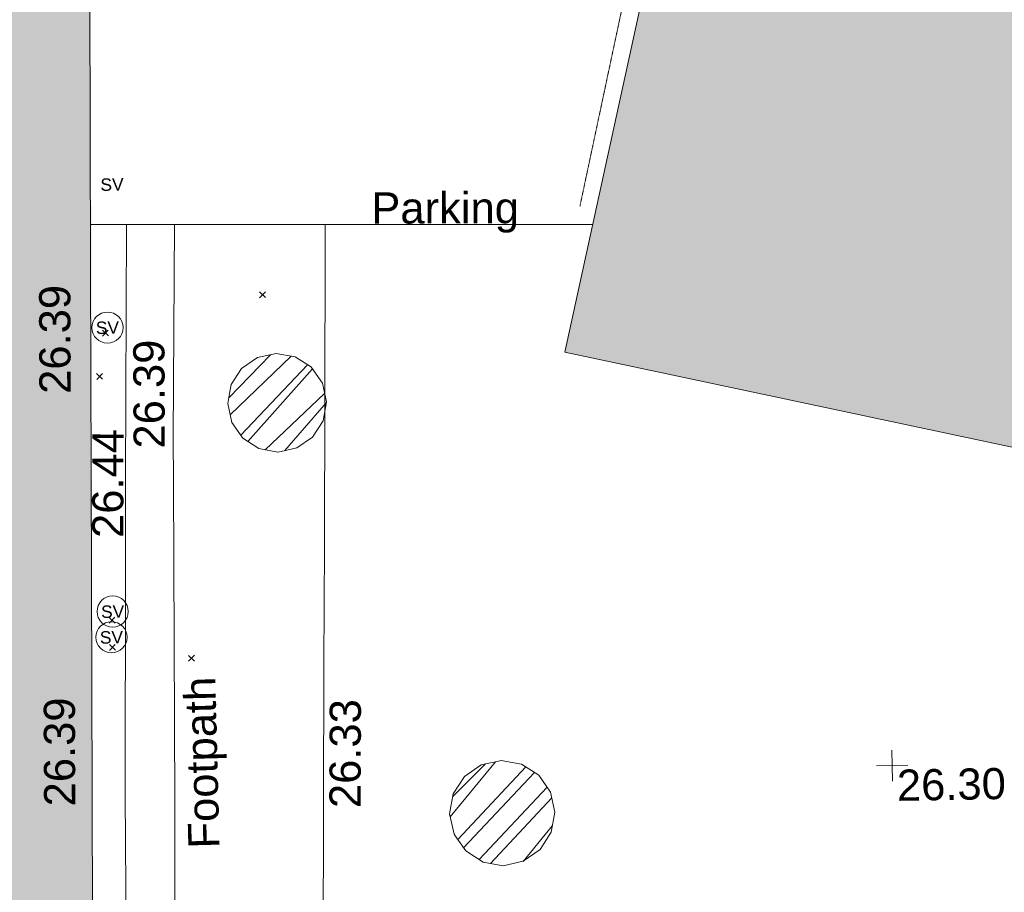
# Model space of a CAD drawing. Header units: millimetres. Extents: x -287732 to 520720, y -103372 to 287754.
# Tile 233 of 256: x 17114 to 28955, y 23538 to 34038. Entities that reach past the tile are written whole.
import ezdxf

# ---------------------------------------------------------------- set-up
doc = ezdxf.new("R2010")
doc.units = ezdxf.units.MM
for name, pattern in [('Dash', [6, 3, -3]), ('IMPORT-HIDDEN2 _3_', [4762.5, 3175, -1587.5]), ('IMPORT-UG_ELEC_STREET LIGHTING_QLB2 _2_', [2700, 1500, -300.0000000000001, 0, -250, 150, -300.0000000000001, 0, -200])]:
    doc.linetypes.add(name, pattern=pattern)
for name, color, linetype, lineweight, true_color in [('00_TOPO_SERV_STOP_VALVE', 7, 'Continuous', 9, 0x666666), ('00_UAV_BUILDING_OUTLINE', 5, 'Continuous', 9, 0x0000ff), ('00_UAV_FOOTPATH', 7, 'Continuous', 9, 0xa50000), ('00_UAV_LEVEL_SPOT', 7, 'Continuous', 9, 0x666666), ('00_UAV_PARKING', 4, 'Continuous', 9, 0x00ffff), ('12333-PUM-2D-U-0001-C01 - Rev2_REVIT IMPORT_dwg', 7, 'Continuous', 9, 0x767676), ('A_RHA_Line', 7, 'Continuous', 9, 0x00a600), ('A_RHA_Line-RoomAreaSeperator', 4, 'Dash', 9, 0x00ffff), ('PUM-CHAMBER EXTENTS', 6, 'IMPORT-HIDDEN2 _3_', 9, 0xff00ff)]:
    doc.layers.add(name, color=color, linetype=linetype, lineweight=lineweight, true_color=true_color)
for name, color, linetype, lineweight in [('00_UAV_SURFACE', 7, 'Continuous', 9), ('A_RHA_Detail', 7, 'Continuous', 9), ('A_RHA_Floor', 7, 'Continuous', 9), ('A_RHA_Text', 7, 'Continuous', 9), ('GEN-TEXT', 7, 'Continuous', 9)]:
    doc.layers.add(name, color=color, linetype=linetype, lineweight=lineweight)
doc.styles.add('Arial Narrow_B', font='ARIALNB.TTF', dxfattribs={"height": 3000})
doc.styles.add('Swis721 Lt BT', font='swissl.ttf', dxfattribs={"height": 399.9999999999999})
doc.styles.add('Swis721 Lt BT_2', font='swissl.ttf', dxfattribs={"height": 375})
pattern_1 = [(45, (-533641079.65, -725615854.3560001), (-265.1650429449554, 265.1650429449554), []), (45, (-533640902.873, -725615854.3560001), (-265.1650429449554, 265.1650429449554), [])]

# ---------------------------------------------------------------- blocks, each defined once
blk = doc.blocks.new('12333-PUM-2D-U-0001-C01 - Rev2_REVIT IMPORT_dwg_MSL_Sluice_Valve_SYM-V125-Site Location Plan Proposed')
at = {"layer": '00_TOPO_SERV_STOP_VALVE', "insert": (0, 198.9876086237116), "char_height": 399.9999999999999, "width": 785.1100955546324, "attachment_point": 2, "line_spacing_factor": 1.005061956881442, "style": 'Swis721 Lt BT'}
blk.add_mtext('SV', dxfattribs=at)
blk = doc.blocks.new('12333-PUM-2D-U-0001-C01 - Rev2_REVIT IMPORT_dwg_MSL_Sluice_Valve_SYM-2077246-Site Location Plan Proposed')
at = {"layer": '00_TOPO_SERV_STOP_VALVE', "color": 254, "true_color": 0xcccccc}
blk.add_circle((0, 0), 500.0000000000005, dxfattribs=at)
at = {"layer": '00_TOPO_SERV_STOP_VALVE', "insert": (0, 198.9876086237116), "char_height": 399.9999999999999, "width": 785.1100955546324, "attachment_point": 2, "line_spacing_factor": 1.005061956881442, "style": 'Swis721 Lt BT'}
blk.add_mtext('SV', dxfattribs=at)
blk = doc.blocks.new('12333-PUM-2D-U-0001-C01 - Rev2_REVIT IMPORT_dwg_UAV-2077255-Site Location Plan Proposed')
at = {"layer": '00_UAV_LEVEL_SPOT', "color": 254, "true_color": 0xcccccc, "flags": 128}
for points in [[(500.0000000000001, 0), (0, 0), (0, 500.0000000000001)], [(0, -500.0000000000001), (0, 0), (-500.0000000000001, 0)]]:
    blk.add_lwpolyline(points, dxfattribs=at)
blk = doc.blocks.new('12333-PUM-2D-U-0001-C01 - Rev2_REVIT IMPORT_dwg_MGS62954_T2_Galway_ITM_3d_Rev1-2077680-Site Location Plan Proposed')
at = {"layer": '00_UAV_FOOTPATH', "color": 254, "true_color": 0xcccccc, "flags": 128}
blk.add_lwpolyline([(533921484.3618731, 725586660.377173), (533921424.3060003, 725584100.3955002), (533921417.0380525, 725583559.9804791), (533921365.3060001, 725579713.3955002), (533921345.2730094, 725578560.5109864), (533921294.3060002, 725575627.3955002), (533921255.2523172, 725573561.3471893), (533921222.3060002, 725571818.3955002), (533921172.3060001, 725570290.3955001), (533922899.7108898, 725570250.199013), (533924481.3060001, 725570213.3955002), (533927898.7993661, 725570156.1624293), (533928004.3060003, 725570154.3955003), (533930651.3060002, 725570110.3955002), (533932898.2139968, 725570081.0854558), (533934484.3060003, 725570060.3955001), (533937897.4590892, 725569999.8815819), (533938545.3060002, 725569988.3955002), (533942708.3060001, 725569948.3955002)], dxfattribs=at)
at = {"layer": '00_UAV_PARKING', "color": 254, "true_color": 0xcccccc, "flags": 128}
blk.add_lwpolyline([(533955556.4769779, 725571514.5477428), (533953716.7662603, 725571548.9706045), (533952118.7295002, 725571578.8715003), (533948717.3818699, 725571626.1814756), (533947120.3060003, 725571648.3955002), (533943717.9069263, 725571696.0521933), (533942408.3060001, 725571714.3955001), (533938718.7368844, 725571778.921597), (533937948.3060001, 725571792.3955002), (533933890.3060002, 725571848.3955002), (533933719.2990279, 725571851.3816522), (533929595.3060002, 725571923.3955001), (533928720.1873085, 725571937.339557), (533926206.3060002, 725571977.3955002), (533923720.8856087, 725572020.4364705), (533923030.3060002, 725572032.3955001), (533923095.5466922, 725576341.2133344), (533923119.3060002, 725577910.3955), (533923189.21767, 725581340.3043864), (533923218.3060003, 725582767.3955002), (533923288.8376347, 725586338.6472617), (533923294.5677068, 725586628.7799127)], dxfattribs=at)
at = {"layer": '00_UAV_SURFACE', "color": 254, "true_color": 0xcccccc, "flags": 128}
blk.add_lwpolyline([(533920907.3433857, 725586670.4490682), (533920843.0375, 725583590.5535002), (533920823.032089, 725582554.6568698), (533920770.0375002, 725579810.5535), (533920746.0384201, 725577555.3458358), (533920736.0375001, 725576615.5535), (533920674.0307153, 725572555.9880912), (533920670.0375001, 725572294.5535), (533920608.0375001, 725569679.5535002), (533922730.4569499, 725569652.5163097), (533924376.0375, 725569631.5535003), (533927729.6654318, 725569579.5995431), (533928249.0375001, 725569571.5535002), (533931357.0375001, 725569487.5535003), (533932728.360224, 725569474.5051192), (533935771.0375002, 725569445.5535003), (533937728.0813221, 725569434.5623025), (533938976.0375001, 725569427.5535003), (533942726.5601293, 725569324.6367843)], dxfattribs=at)
at = {"xscale": 0.375, "yscale": 0.375, "zscale": 0.375}
for name, p in [('12333-PUM-2D-U-0001-C01 - Rev2_REVIT IMPORT_dwg_MSL_Sluice_Valve_SYM-V125-Site Location Plan Proposed', (533920741.0375, 725587154.5535)), ('12333-PUM-2D-U-0001-C01 - Rev2_REVIT IMPORT_dwg_MSL_Sluice_Valve_SYM-2077246-Site Location Plan Proposed', (533920656.0375001, 725585433.5535)), ('12333-PUM-2D-U-0001-C01 - Rev2_REVIT IMPORT_dwg_MSL_Sluice_Valve_SYM-2077246-Site Location Plan Proposed', (533920659.0375, 725582016.5535002)), ('12333-PUM-2D-U-0001-C01 - Rev2_REVIT IMPORT_dwg_MSL_Sluice_Valve_SYM-2077246-Site Location Plan Proposed', (533920639.0374999, 725581707.5535002)), ('12333-PUM-2D-U-0001-C01 - Rev2_REVIT IMPORT_dwg_UAV-2077255-Site Location Plan Proposed', (533930000.0000001, 725580000.0000001))]:
    blk.add_blockref(name, p, dxfattribs=at)
at = {"layer": '00_UAV_BUILDING_OUTLINE', "color": 251, "true_color": 0x666666, "char_height": 375, "width": 1495.902363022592, "attachment_point": 1, "rotation": 89.16591115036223, "line_spacing_factor": 1.005061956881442, "style": 'Swis721 Lt BT_2'}
for insert in [(533919824.2339407, 725584650.2633067), (533919793.5334482, 725579686.2424269)]:
    blk.add_mtext('26.39', dxfattribs=dict(at, insert=insert))
at = {"layer": '00_UAV_FOOTPATH', "color": 251, "true_color": 0x666666, "char_height": 375, "attachment_point": 1, "line_spacing_factor": 1.005061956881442, "style": 'Swis721 Lt BT_2'}
for s, insert, width, rotation in [('26.39', (533920945.6953219, 725583972.2602206), 1495.902363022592, 89.22948548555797), ('Footpath', (533921520.4982735, 725579144.2501464), 2436.183848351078, 90.48038194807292)]:
    blk.add_mtext(s, dxfattribs=dict(at, insert=insert, width=width, rotation=rotation))
at = {"layer": '00_UAV_LEVEL_SPOT', "insert": (533930051.8765643, 725579949.1441547), "char_height": 375, "width": 1495.902363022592, "attachment_point": 1, "line_spacing_factor": 1.005061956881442, "style": 'Swis721 Lt BT_2'}
blk.add_mtext('26.30', dxfattribs=at)
at = {"layer": '00_UAV_PARKING', "color": 251, "true_color": 0x666666, "char_height": 375, "attachment_point": 1, "line_spacing_factor": 1.005061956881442, "style": 'Swis721 Lt BT_2'}
for s, insert, width, rotation in [('Parking', (533923856.8007009, 725587005.5733308), 2037.276551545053, 359.0457721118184), ('26.33', (533923224.3432811, 725579607.4762409), 1495.902363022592, 88.83230454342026)]:
    blk.add_mtext(s, dxfattribs=dict(at, insert=insert, width=width, rotation=rotation))
at = {"layer": '00_UAV_SURFACE', "color": 251, "true_color": 0x666666, "insert": (533920428.0270872, 725582906.6524346), "char_height": 375, "width": 1495.902363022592, "attachment_point": 1, "rotation": 88.89363173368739, "line_spacing_factor": 1.005061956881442, "style": 'Swis721 Lt BT_2'}
blk.add_mtext('26.44', dxfattribs=at)
blk = doc.blocks.new('12333-PUM-2D-U-0001-C01 - Rev2_REVIT IMPORT_dwg-1620468-Site Location Plan Proposed')
at = {"layer": 'PUM-CHAMBER EXTENTS', "true_color": 0xffaaff}
h = blk.add_hatch(dxfattribs=at)
h.set_pattern_fill('FP_3', color=211, style=0, pattern_type=2)
h.set_pattern_definition(pattern_1)
h.paths.add_polyline_path([(281600.444782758, -31953.76701757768), (281827.6452223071, -31908.57404028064), (282020.2564544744, -31779.87532957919), (282148.9551651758, -31587.26409741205), (282194.1481424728, -31360.06365786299), (282148.9551651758, -31132.863218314), (282021.8747020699, -30942.67386477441), (281827.6452223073, -30811.55327544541), (281600.444782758, -30766.36029814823), (281373.2443432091, -30811.55327544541), (281180.633111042, -30940.25198614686), (281051.9344003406, -31132.86321831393), (281006.7414230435, -31360.06365786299), (281051.9344003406, -31587.26409741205), (281180.6331110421, -31779.87532957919), (281373.2443432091, -31908.57404028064), (281579.79023455, -31949.65857249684)])
h = blk.add_hatch(dxfattribs=at)
h.set_pattern_fill('FP_3', color=211, style=0, pattern_type=2)
h.set_pattern_definition(pattern_1)
h.paths.add_polyline_path([(284222.3017881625, -36976.89712513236), (284464.7106380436, -36928.6790069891), (284670.2149378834, -36791.36542370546), (284807.5285211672, -36585.86112386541), (284855.7466393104, -36343.45227398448), (284807.5285211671, -36101.04342410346), (284670.2149378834, -35895.53912426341), (284464.7106380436, -35758.22554097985), (284222.3017881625, -35710.00742283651), (283979.8929382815, -35758.22554097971), (283774.3886384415, -35895.53912426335), (283637.0750551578, -36101.04342410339), (283588.8569370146, -36343.4522739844), (283637.0750551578, -36585.86112386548), (283774.3886384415, -36791.36542370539), (283979.8929382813, -36928.67900698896)])
at = {"layer": 'GEN-TEXT', "color": 253, "true_color": 0xaaaaaa}
for p, q in [((281411.9948138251, -30092.71151770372), (281482.7054919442, -30022.00083958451)), ((281482.7054919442, -30092.71151770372), (281411.9948138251, -30022.00083958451)), ((279514.9948138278, -30520.71151777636), (279585.705491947, -30450.00083965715)), ((279585.705491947, -30520.71151777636), (279514.9948138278, -30450.00083965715)), ((279436.9948139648, -31040.71151767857), (279507.7054920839, -30970.00083955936)), ((279507.7054920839, -31040.71151767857), (279436.9948139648, -30970.00083955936)), ((279535.0372812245, -33978.13812852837), (279605.7479593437, -33907.42745040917)), ((279605.7479593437, -33978.13812852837), (279535.0372812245, -33907.42745040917)), ((279532.9948138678, -34303.71151771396), (279603.7054919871, -34233.00083959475)), ((279603.7054919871, -34303.71151771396), (279532.9948138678, -34233.00083959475)), ((280481.9948137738, -34451.71151775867), (280552.705491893, -34381.00083963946)), ((280552.705491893, -34451.71151775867), (280481.9948137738, -34381.00083963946))]:
    blk.add_line(p, q, dxfattribs=at)
at = {"layer": 'PUM-CHAMBER EXTENTS', "color": 211, "linetype": 'Continuous', "true_color": 0xffaaff, "flags": 128}
for points in [[(282194.1481424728, -31360.06365786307), (282148.9551651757, -31132.86321831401), (282021.8747020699, -30942.67386477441), (282020.2564544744, -30940.2519861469), (281827.6452223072, -30811.55327544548), (281600.4447827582, -30766.36029814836), (281373.2443432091, -30811.55327544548), (281180.633111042, -30940.2519861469), (281051.9344003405, -31132.86321831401), (281030.5090321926, -31240.57581776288), (281006.7414230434, -31360.06365786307), (281051.9344003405, -31587.26409741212), (281180.633111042, -31779.87532957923), (281373.2443432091, -31908.57404028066), (281600.4447827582, -31953.76701757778), (281640.0632372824, -31945.88641694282), (281827.6452223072, -31908.57404028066), (282020.2564544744, -31779.87532957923), (282148.9551651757, -31587.26409741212)], [(284855.7466393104, -36343.45227398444), (284807.5285211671, -36101.04342410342), (284670.2149378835, -35895.53912426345), (284464.7106380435, -35758.22554097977), (284285.5151535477, -35722.58134302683), (284222.3017881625, -35710.0074228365), (283979.8929382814, -35758.22554097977), (283774.3886384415, -35895.53912426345), (283637.0750551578, -36101.04342410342), (283588.8569370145, -36343.45227398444), (283637.0750551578, -36585.86112386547), (283672.0529921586, -36638.20930593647), (283774.3886384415, -36791.36542370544), (283979.8929382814, -36928.67900698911), (284222.3017881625, -36976.89712513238), (284464.7106380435, -36928.67900698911), (284670.2149378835, -36791.36542370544), (284749.4687848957, -36672.75365965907), (284807.5285211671, -36585.86112386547)]]:
    blk.add_lwpolyline(points, close=True, dxfattribs=at)
blk.add_blockref('12333-PUM-2D-U-0001-C01 - Rev2_REVIT IMPORT_dwg_MGS62954_T2_Galway_ITM_3d_Rev1-2077680-Site Location Plan Proposed', (-533641079.6498471, -725615854.3561786))

msp = doc.modelspace()

# ---------------------------------------------------------------- hatches: boundary and pattern name
at = {"layer": 'A_RHA_Detail', "true_color": 0xc0c0c0}
h = msp.add_hatch(color=9, dxfattribs=at)
h.paths.add_polyline_path([(-80880.60083809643, -68502.79057078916), (-80400.865924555, -68483.41509113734), (-80400.865924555, -62984.64684185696), (-24474.85765177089, -63009.32043784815), (-24456.14471271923, -50840.30023858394), (-36622.55041039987, -50831.65104353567), (-36622.55041039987, -44228.57792613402), (-50959.0526582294, -44218.38599194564), (-50959.0526582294, -42573.78171514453), (-54563.9325804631, -42571.21897729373), (-54565.69773352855, -45054.17447474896), (-92408.82109321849, -45027.27149621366), (-92411.78875845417, -49201.74309222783), (-100061.9988811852, -49201.74309222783), (-100052.2214449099, -64852.82557838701), (-86120.90825229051, -64852.82557838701), (-86092.1662649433, -62957.90041523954), (-84861.10047608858, -62957.90041523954), (-84854.79052929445, -68240.109737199), (-80870.60226892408, -68240.10973722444)])
h.paths.add_polyline_path([(-137238.9269902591, -68461.9384092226), (-132719.7426408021, -68433.0633692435), (-132847.0731201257, -62850.04282283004), (-130454.6837966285, -62916.63108078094), (-130498.2830220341, -61355.85393642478), (-117581.136331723, -61423.42893438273), (-117492.3908565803, -49183.91309190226), (-125136.5200282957, -49178.47881952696), (-125133.572703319, -45032.61887136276), (-163007.1824077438, -45005.6942194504), (-163007.1824076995, -44090.2963411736), (-163123.8521269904, -44090.21339942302), (-163122.6389897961, -42383.75184302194), (-166563.8543419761, -42383.75184298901), (-166565.034908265, -44044.39824208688), (-193158.4656786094, -44025.49275805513), (-193195.152889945, -62863.65652504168), (-137269.7106414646, -62916.63108078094), (-137254.3708868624, -65679.90523788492)])
h.paths.add_polyline_path([(120310.9497607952, -32334.28230164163), (120312.4652266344, -31610.73011961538), (133451.2244789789, -31638.24899384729), (133469.2230092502, -19717.98315780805), (121295.7536929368, -19692.48606430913), (121319.8434528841, -8190.941560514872), (112277.0825930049, -8172.001674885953), (112263.1770823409, -14811.1234547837), (78285.85310969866, -14739.95861438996), (78292.82277619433, -8167.077575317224), (75241.99098605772, -8160.673431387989), (69355.76844233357, -8152.931592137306), (69353.6659720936, -9156.74635762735), (68372.60878945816, -9154.691552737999), (68372.60878945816, -13705.52853215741), (69333.7233474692, -13707.54156770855), (69325.07112547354, -16249.53369228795), (66623.4489111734, -16249.53369228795), (66619.79243935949, -17995.29925530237), (65989.07757494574, -17995.2992552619), (65985.44262772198, -19730.78799483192), (57152.23993377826, -19712.28702421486), (57127.42535098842, -31559.89463417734), (70277.87165424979, -31587.43801817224), (70277.87165431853, -32271.7414715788), (78263.96947909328, -32285.12944888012), (78266.62661740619, -31019.79372153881), (112335.8856506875, -31091.15111860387), (112335.8856506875, -32317.57330553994), (119781.4233959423, -32333.17321913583)])
h.paths.add_polyline_path([(7503.717409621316, -1791.439263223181), (15482.43097392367, -674.0213231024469), (15484.0826588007, 148.1327206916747), (56188.28042539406, 205.5276654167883), (56155.84326007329, 14338.3166313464), (18016.62665935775, 14236.48149539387), (17967.9025208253, 34313.18372071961), (21727.10644863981, 34324.0692624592), (21708.90974962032, 40608.10218321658), (18009.66447159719, 40608.10218321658), (17995.54603706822, 45483.75063442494), (9770.084204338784, 45420.6329473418), (3966.213879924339, 45446.76585222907), (3984.771235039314, 14176.56786832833), (1023.062455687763, 14176.56786837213), (-276.5134647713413, 14190.52623461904), (-231.6790044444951, 5968.135265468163), (-226.4491536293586, 193.7444677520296), (553.0869992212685, 183.4716499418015), (7477.609307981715, 143.2867586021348), (7488.638446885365, -674.0213231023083)])
h.paths.add_polyline_path([(77755.59663317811, 53.47451145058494), (77729.51881611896, 1699.844979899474), (94464.47132486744, 1659.976083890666), (94606.37913471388, 17991.390236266), (88810.4190114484, 18015.03260816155), (88799.89418497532, 14436.74271609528), (69413.88950349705, 14457.8773889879), (69377.35724448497, 99.62816357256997), (75241.99098605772, 67.32134432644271)])
h.paths.add_polyline_path([(61252.12079701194, 46453.95617366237), (105774.7348988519, 46472.68783506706), (105768.2642198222, 61852.61234306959), (92285.13876309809, 61852.61234306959), (92308.59670399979, 65784.30757140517), (96107.4668000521, 65767.60445243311), (96059.68081117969, 75209.20847378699), (101084.8427276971, 75071.88872764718), (104988.0046543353, 74765.36560406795), (108403.6894220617, 74363.8408943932), (112009.2703903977, 73787.25420861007), (115645.3524815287, 73049.69667206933), (116890.8108051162, 72761.69136252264), (120208.9929833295, 71893.18353872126), (120865.241739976, 71703.68484519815), (124135.6329506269, 70669.67317906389), (127435.6253142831, 69480.50055823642), (127820.4368670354, 69394.93141813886), (128274.3081769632, 69331.69585753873), (128731.8791144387, 69306.66104516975), (129189.9401488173, 69320.00258290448), (129645.2782985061, 69371.62688826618), (130094.6997111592, 69461.17185603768), (130535.0520071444, 69588.00939074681), (130963.246434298, 69751.24981927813), (131376.2795165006, 69949.74812590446), (131771.2541232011, 70182.11198903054), (132162.5575600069, 70460.5404660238), (132496.0921583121, 70741.69081113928), (132820.871367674, 71064.98072578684), (133117.4593294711, 71414.31364272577), (133383.77568926, 71787.23923950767), (133616.5473239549, 72178.5372844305), (133817.1647262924, 72590.54524898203), (133982.6025969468, 73017.89547513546), (134111.7005086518, 73457.59040801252), (134203.5529320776, 73906.54590458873), (134257.5155883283, 74361.61286216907), (134272.5462649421, 74819.5993153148), (134250.5259875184, 75277.29281745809), (134189.6227572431, 75731.48297747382), (134090.9274700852, 76178.98397757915), (133955.1324028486, 76616.65691993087), (133783.1900598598, 77041.43184345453), (133576.3064937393, 77450.32925647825), (133335.932843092, 77840.48103920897), (133063.7551572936, 78209.15055532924), (132761.6825665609, 78553.75185442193), (132431.8338935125, 78871.8678050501), (132076.5227905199, 79161.26705197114), (131698.2415080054, 79419.91966861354), (131299.6434187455, 79646.01139197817), (131093.5942456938, 79746.34209763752), (132146.0467355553, 83110.22226145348), (122787.7632953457, 86282.54285518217), (121604.3555412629, 82800.3591886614), (117095.9864227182, 83870.84033785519), (116841.9598400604, 83526.35449572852), (116120.5435466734, 91221.93611972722), (110237.7341284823, 91274.27491021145), (110194.3680786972, 90435.39030214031), (104988.0046543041, 90486.49901390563), (104973.2761846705, 94309.82427956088), (103746.1314668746, 94309.8242795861), (103839.9937121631, 122852.1474271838), (96365.09202306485, 122931.9599470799), (96350.3400238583, 123952.4168585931), (104555.5505249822, 123902.1925226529), (104607.3234458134, 120248.5396156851), (125502.5015002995, 120134.1933400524), (125662.0200253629, 137657.3796882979), (114479.5865733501, 137699.2256881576), (114382.306264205, 129149.9458158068), (104644.159003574, 129187.9975073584), (104577.9931702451, 126217.3903144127), (101184.4926406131, 126159.1566967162), (101264.6166812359, 135959.2655565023), (89967.23178808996, 135988.8856164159), (89927.63362986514, 125823.6463181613), (93630.53562302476, 125840.7948842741), (93580.65688892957, 122931.9599470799), (88697.38835376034, 122904.7310126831), (88679.3898954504, 95739.09143775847), (86378.25848996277, 95739.09143775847), (86378.18187189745, 96178.1008337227), (83279.50743284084, 96200.92083327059), (83273.62493422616, 95735.74732133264), (70169.67509619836, 95733.22421950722), (70166.26842742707, 96272.07409347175), (66674.99731294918, 96257.14073655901), (66654.74538556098, 95755.71092136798), (65784.77231079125, 95755.71092136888), (65887.65094984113, 117470.630565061), (53473.3427162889, 117487.9046429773), (53434.44066309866, 98570.46349063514), (40649.41626916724, 98570.46349063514), (40610.16711559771, 94406.01479078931), (38853.82372868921, 94410.36303440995), (38848.65589191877, 89463.65332729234), (40612.46601912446, 89518.45976927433), (40665.38257362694, 86257.73741128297), (38372.19584460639, 86305.72309285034), (38369.79374539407, 76901.0507917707), (50937.9512507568, 76944.40198294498), (50922.88567286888, 74598.78180889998), (56484.9061132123, 74588.85093771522), (56484.9061132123, 75194.85181995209), (92465.4037153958, 75233.0258166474), (92645.92783662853, 71766.64845094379), (89810.55521366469, 69362.83965827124), (85313.16173974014, 69360.94750420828), (85313.16173974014, 66907.4050808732), (75210.14498263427, 66903.15451589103), (75210.14498263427, 63815.70944550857), (70819.40014309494, 63815.70999200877), (70819.21601505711, 64253.35708059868), (69456.83415683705, 64253.35708059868), (69455.7195737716, 66901.99623166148), (61303.32856759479, 66898.5668068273), (61304.56054988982, 63970.32021231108), (70500.41048208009, 63970.32021219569), (70500.4088543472, 61852.59006207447), (61245.6438848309, 61848.69637488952), (61252.03558504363, 46656.49344428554)])
h.paths.add_polyline_path([(-17153.16561239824, 48569.32684293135), (-17153.16561224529, 60770.38083685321), (-29362.88357759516, 60774.70428694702), (-29362.88357759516, 67399.20394580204), (-43507.24466814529, 67405.01911303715), (-43488.5313307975, 69093.07334175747), (-45766.41866231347, 69109.32868388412), (-45794.3462003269, 67405.01911303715), (-47272.11273194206, 67404.2124544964), (-47272.44887633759, 66454.91798908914), (-86004.56386332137, 66468.63299519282), (-86006.66970787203, 60521.58362721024), (-92662.87722510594, 60521.58362721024), (-92665.2138765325, 50184.35611932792), (-79752.0168396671, 50179.78309939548), (-79752.016597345, 48591.4932381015), (-17157.7163123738, 48569.32845417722)])
h.paths.add_polyline_path([(-201056.4185878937, 48628.75479108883), (-138377.9751621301, 48634.64535779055), (-138377.9751621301, 50133.28201003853), (-125467.710581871, 50134.49626164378), (-125468.6909603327, 60566.1903686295), (-132186.8595614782, 60565.86652591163), (-132187.4203588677, 66533.0197876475), (-170643.3098734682, 66805.61809689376), (-170643.3098732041, 67738.78475848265), (-200340.0100486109, 67488.93693764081), (-200348.7171487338, 60827.78025104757), (-201057.5650552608, 60827.71357558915), (-201056.6510294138, 51102.04313372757)])
h.paths.add_polyline_path([(-240051.5126725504, 54769.19491160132), (-239444.490259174, 54811.10754483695), (-239186.5396223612, 54841.92927608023), (-238764.8191577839, 54940.98166103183), (-238382.4735933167, 55122.46891388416), (-237990.3402229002, 55354.87497234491), (-237269.2031023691, 55936.21515020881), (-237032.4836384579, 56225.56611516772), (-236793.0039602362, 56569.31473944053), (-236554.5880578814, 57004.26389721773), (-236432.7219585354, 57267.46508908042), (-236300.081527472, 57753.26238983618), (-236250.7285154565, 58017.17885684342), (-236235.6490609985, 58516.21786804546), (-236233.2538429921, 58987.85640053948), (-236213.7029795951, 59823.48083769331), (-236363.8287855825, 59820.86038205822), (-236634.0279869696, 60698.06075827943), (-236391.9547756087, 61432.19726339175), (-236225.4740089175, 61435.10319600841), (-236201.6036569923, 62637.68779596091), (-232563.5271750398, 62639.28734435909), (-232563.5271750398, 63049.03842404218), (-232732.1945866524, 63049.15302218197), (-232860.1521277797, 63457.95890274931), (-232731.606808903, 63914.24862697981), (-232560.8209656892, 63914.24862697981), (-232515.1276847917, 70598.00033009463), (-240628.6947849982, 70598.85496273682), (-240629.7923196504, 72350.98321577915), (-246412.6011212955, 72347.36085933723), (-246412.6011212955, 70616.45923936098), (-254449.5805725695, 70618.60952619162), (-254454.637144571, 70754.06491720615), (-254469.7140363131, 73191.66276250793), (-263883.2532625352, 73267.83063688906), (-263902.4181505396, 68260.74348553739), (-263714.8217520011, 68259.82096572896), (-263552.9672900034, 67819.65434396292), (-263719.0883117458, 67392.2068408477), (-263913.6298699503, 67392.20684284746), (-263956.7001913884, 58633.76423459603), (-260181.1963171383, 58611.22607638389), (-260192.3146983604, 56354.25111579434), (-257184.684388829, 56339.46086021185), (-257213.4419957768, 57092.93866021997), (-257338.5163846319, 57093.27331223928), (-257471.0109294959, 57531.74572308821), (-257338.5163845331, 58062.22513696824), (-257203.4956297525, 58064.06881289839), (-257173.5751889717, 58598.54056692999), (-256478.2273617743, 58575.27357994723), (-256478.2273617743, 58788.51859473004), (-256013.0091299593, 58911.92701534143), (-255397.0786664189, 58780.99767617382), (-255397.0786664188, 58595.982422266), (-243809.885361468, 58585.92793201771), (-243805.3570672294, 58352.04527760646), (-243740.939469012, 57884.52572680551), (-243619.0830608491, 57421.84877545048), (-243424.3877545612, 56943.65915412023), (-243247.1437899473, 56608.24157713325), (-243003.0710579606, 56249.99021479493), (-242732.2093200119, 55932.75703082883), (-242371.7230178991, 55603.12658811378), (-242141.255125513, 55424.88676767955), (-241804.9643037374, 55216.88439822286), (-241529.4640827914, 55077.02869055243), (-241100.6275144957, 54917.18295003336), (-240836.2134980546, 54840.82833176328), (-240453.4486195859, 54788.60784130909), (-240218.9578693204, 54777.28227442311)])
h.paths.add_polyline_path([(40276.69022552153, 59895.36417752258), (40328.62676029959, 69196.9439153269), (36588.99968785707, 69217.8245910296), (36619.46637569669, 74674.25962428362), (32264.36460078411, 74687.02318924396), (32233.48293867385, 69156.26826306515), (11916.69390495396, 69269.70959686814), (11966.66200111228, 78218.75165974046), (29087.509017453, 78123.15526808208), (29143.44567205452, 88141.1370047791), (15719.348796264, 88216.09212953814), (15732.60379610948, 90589.9978889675), (4594.294101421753, 90652.19003489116), (4525.129359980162, 78265.12250449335), (10096.76365553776, 78234.01258731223), (10077.43887221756, 74773.03821910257), (4547.641142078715, 74803.91453678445), (4465.579974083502, 60107.1600234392), (19125.89094760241, 60025.30234268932), (19139.86249374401, 62527.53804644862), (31738.59196305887, 62457.19146404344), (31724.55430858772, 59943.11609815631), (38369.79364225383, 59906.01157293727)])
h.paths.add_polyline_path([(-246083.0241259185, 72334.29150213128), (-246083.0594797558, 72334.30275087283), (-246208.2905500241, 72334.29150213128)])
h.paths.add_polyline_path([(-114575.3004830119, 112178.0758695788), (-114575.3246435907, 112178.0758695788), (-114707.2752166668, 115801.5811617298)])
h.paths.add_polyline_path([(-154699.9178765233, 101760.4080976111), (-114382.050333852, 101776.0542914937), (-114382.050333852, 106926.9360164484), (-113755.641395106, 106927.1792101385), (-113757.5507412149, 111847.2721531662), (-114431.6837526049, 111847.2721531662), (-114431.8097758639, 112178.0758695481), (-114575.3004830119, 112178.0758695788), (-114578.9984943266, 121707.2390833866), (-123056.9849702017, 121707.2390833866), (-123068.8201032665, 156452.7036899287), (-119381.2340625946, 156454.1348067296), (-119381.2340625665, 160165.8597952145), (-115501.031452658, 160167.3662801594), (-115503.3750945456, 166206.5793118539), (-132411.7987151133, 166599.6604729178), (-132411.8243278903, 166665.6603411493), (-135275.0124468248, 166664.5490317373), (-135275.0124468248, 166628.1883101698), (-135911.3205076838, 166628.1944502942), (-135911.3479256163, 166352.1604668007), (-152521.1633846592, 166345.7146753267), (-152518.3680955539, 159142.6836790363), (-150699.3133726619, 159117.9265656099), (-150758.5477087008, 122560.691203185), (-151059.2005266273, 122560.691203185), (-151061.0981347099, 121302.4374932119), (-154138.3148337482, 121372.6012653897), (-154138.3148337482, 121865.1834517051), (-154704.3888425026, 121867.2611370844), (-154688.5451973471, 119352.3937021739), (-154745.5933227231, 119352.3715636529), (-154745.5763474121, 118722.1532660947), (-160794.1544526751, 118748.7442832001), (-160794.1544526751, 119410.5425977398), (-163852.1622693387, 119422.408321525), (-163855.0715294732, 118762.2003111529), (-167568.6765459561, 118778.5256058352), (-166634.6619849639, 124395.1277019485), (-166930.050559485, 124500.0918161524), (-167568.6765459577, 124707.6250903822), (-168028.2173235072, 124841.3808647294), (-168630.5006276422, 124991.3056740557), (-169238.2056069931, 125117.4693074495), (-169850.3952285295, 125219.6772876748), (-170466.1255403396, 125297.7720169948), (-171089.11025998, 125351.8553033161), (-171704.4065937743, 125381.1774255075), (-172325.0479971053, 125386.3595015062), (-172782.2248668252, 125374.5832362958), (-173401.7764235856, 125337.4554476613), (-174109.844898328, 125263.4341236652), (-174634.1213722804, 125190.4100126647), (-175245.0145766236, 125080.719099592), (-176047.1958093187, 124895.7675260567), (-176665.4852587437, 124724.7228134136), (-177045.3001228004, 124609.1129151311), (-177631.5127792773, 124405.2077276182), (-176665.4852586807, 118818.5158794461), (-177558.9402083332, 118822.4435768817), (-177662.2853368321, 125263.4341236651), (-176365.3912351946, 126542.9270807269), (-159462.2970490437, 126319.910391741), (-157057.7396790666, 128609.0850976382), (-157060.6673204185, 136153.1661957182), (-158638.8016610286, 137740.2441626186), (-159352.3735831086, 137740.2441626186), (-161634.4140634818, 140201.1078539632), (-168727.9404945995, 140256.8191146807), (-171035.0401161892, 137942.8847305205), (-174184.1459014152, 137942.8847305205), (-176460.1167434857, 140292.2858551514), (-177341.6856934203, 140292.2858551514), (-177341.7113613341, 140358.4281613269), (-183428.5803825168, 140356.0660244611), (-185921.6385985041, 137917.4639994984), (-185921.6385985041, 131757.3091155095), (-186906.8767412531, 131756.9267733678), (-187725.3914540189, 130809.9989183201), (-187724.058890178, 127376.1828148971), (-186481.0281350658, 126304.5577463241), (-186479.4846754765, 122327.2959175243), (-185176.2828158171, 121059.4673825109), (-180304.1129154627, 121059.4673824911), (-180304.1136492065, 118802.0484409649), (-193555.3706955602, 118802.0484409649), (-193555.368699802, 133117.8341649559), (-192593.6442938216, 133118.2073819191), (-192593.6442938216, 134200.8158367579), (-192224.6284783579, 134200.9592041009), (-192225.5653014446, 136615.0101267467), (-192595.0012460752, 136615.0101267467), (-192595.4357332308, 137734.4745165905), (-193589.2709668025, 137734.4746851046), (-193589.2685988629, 147474.570583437), (-193163.2062206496, 147492.8644732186), (-192765.7252967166, 147531.087133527), (-192359.9383250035, 147589.5931622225), (-192199.8207947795, 147616.5827294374), (-191882.7548926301, 147682.9245600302), (-191568.5380070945, 147761.6632019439), (-191257.654638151, 147852.677242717), (-190828.6072909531, 148002.2045655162), (-190647.7999969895, 148070.9514233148), (-190349.7690789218, 148197.8750094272), (-190056.9509284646, 148336.4013817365), (-189769.797051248, 148486.3169427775), (-189405.3590254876, 148698.0567944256), (-189132.906026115, 148873.2749095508), (-188867.542109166, 149059.0543929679), (-188609.6764469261, 149255.1087866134), (-188354.9814055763, 149465.3525772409), (-188079.6339208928, 149713.879248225), (-187884.9836199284, 149901.8220103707), (-187545.928247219, 150265.8040604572), (-187446.29984479, 150378.3960832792), (-187241.3270201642, 150629.2310214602), (-187046.3599558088, 150887.9197697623), (-186861.6992771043, 151154.0634500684), (-186546.1373636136, 151669.829875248), (-186524.4196769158, 151707.0632450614), (-163675.2898318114, 151669.829875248), (-163687.5843045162, 148134.07679455), (-157303.6541541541, 148136.492106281), (-157303.6541541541, 155759.91501608), (-157557.4317586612, 155765.0384228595), (-157555.9168973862, 166678.0466575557), (-187009.2021991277, 166699.7464767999), (-187013.0952111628, 162054.4009359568), (-188707.17754695, 162044.5925187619), (-188705.9961892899, 155021.5333641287), (-188737.9999316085, 154650.5326604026), (-188799.0133969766, 154283.1866125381), (-188857.2045401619, 154035.4341107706), (-188966.1106131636, 153679.3368924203), (-189102.6200311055, 153332.8820747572), (-189265.8911675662, 152998.2056672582), (-189454.9174011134, 152677.371060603), (-189645.2484685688, 152421.3220123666), (-189916.9563410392, 152104.2450531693), (-190212.7041973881, 151809.4634871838), (-190530.6686598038, 151538.7947471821), (-190868.8893671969, 151293.9075915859), (-191225.281078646, 151076.3118324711), (-191597.6465194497, 150887.3490191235), (-192092.8415776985, 150682.5621956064), (-192519.2468154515, 150561.8451365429), (-192903.8930791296, 150482.240889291), (-193187.215491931, 150440.8868273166), (-193594.1866364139, 150407.1257787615), (-193594.5952989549, 151459.9895227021), (-205369.2399268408, 151455.4201247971), (-205354.4523517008, 113350.0822379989), (-207187.1580384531, 113349.3710182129), (-207184.3024929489, 105991.0636522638), (-205312.8748221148, 105991.1901500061), (-205311.2362476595, 101769.6553082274), (-175488.6451201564, 101781.2285901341), (-175488.6451201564, 110889.6985621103), (-154703.4627663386, 110897.5679794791), (-154700.2792295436, 102691.5597281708)])
h.paths.add_polyline_path([(193735.9435693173, 113047.8274774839), (208865.0938716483, 114991.0266430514), (208976.1154123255, 114126.6471160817), (216447.8967332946, 115086.3281915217), (216038.7305308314, 118271.9702413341), (232648.5073383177, 120405.3421626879), (233425.993615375, 114352.0734369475), (240632.2017567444, 115277.6440988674), (239854.8412683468, 121329.9334727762), (256406.8682407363, 123455.8879629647), (257091.7572256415, 118089.1198988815), (264572.2871227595, 119040.8180953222), (261877.8350555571, 138524.7609215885), (259178.7147038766, 138221.6086035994), (259197.3483655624, 137439.0084132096), (254686.1480587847, 136897.0007612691), (255412.6810205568, 131314.8303176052), (240852.7447969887, 129522.4514056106), (239771.0426543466, 137918.8519126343), (240649.5822431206, 138010.1984551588), (240062.3063116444, 142776.6750342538), (239165.7694642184, 142685.0143484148), (237630.9646614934, 151018.3171732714), (266172.8791088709, 154560.7889781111), (271297.1876944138, 142612.4006970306), (276531.7397502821, 144861.098714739), (274941.5029779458, 148527.9037281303), (302074.5307653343, 160134.9084326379), (300215.9323773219, 164320.1841173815), (301528.1613272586, 164907.0997989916), (300405.1237791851, 167477.8916353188), (299016.6944531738, 166945.7181824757), (295626.7488506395, 174518.754428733), (294333.0289184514, 177537.1551681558), (287288.8475947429, 174518.754428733), (289427.6893504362, 169661.0163463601), (272956.7816584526, 162557.1203578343), (271943.2187787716, 164897.4305293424), (267016.3118217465, 162764.0369715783), (268502.3094164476, 159357.0430143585), (265200.4029574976, 157946.4096681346), (226856.416695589, 153146.7821792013), (227510.3041274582, 148852.0205334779), (228280.9873165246, 141179.0007483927), (227302.3544112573, 141050.281300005), (227895.3788235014, 136433.1758633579), (228748.5501749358, 136523.8855003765), (229602.3077302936, 128023.7667641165), (217691.2359889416, 126493.8999679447), (217642.3600127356, 126874.433267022), (215138.5007311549, 126552.8357430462), (215194.9980427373, 126112.965074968), (215015.6132226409, 126089.924757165), (214840.9672575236, 127449.66446064), (192258.7012018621, 124549.1816390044), (193486.3576426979, 114991.0266430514)])
h.paths.add_polyline_path([(-78076.24187439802, 117605.5188722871), (-78076.23951902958, 117610.0871211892), (-78070.318122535, 129485.7330792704), (-74723.15926543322, 129478.385255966), (-74723.15926543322, 125435.7860624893), (-48015.64546086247, 125380.0246061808), (-47996.55031653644, 135872.5822179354), (-61198.15919578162, 135901.5630078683), (-74714.72264144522, 135923.5088764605), (-74723.6287602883, 131865.2975510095), (-78070.318122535, 131872.642169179), (-78062.97909487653, 149549.7689430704), (-58292.26570492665, 149541.5607197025), (-58292.26570491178, 148946.2407608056), (-37707.70924046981, 148937.6946533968), (-37703.30827430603, 159740.0672041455), (-44148.26955755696, 159742.7429641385), (-44148.26955755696, 162961.3319174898), (-49829.95437583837, 162961.3319174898), (-49830.92144130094, 160632.0129326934), (-78494.09026625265, 160643.9130440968), (-78494.09026625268, 161615.1537738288), (-78739.225852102, 161615.2555472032), (-78691.7919454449, 168187.9195488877), (-90844.57645036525, 168126.8149079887), (-90962.52567694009, 152686.7636277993), (-89064.97866809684, 152685.9758215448), (-89079.54115380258, 117610.0871211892), (-78374.80218507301, 117605.6428258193)])
h.paths.add_polyline_path([(69254.82576126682, 129235.9722870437), (69259.97086178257, 136167.789247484), (86068.0992678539, 136131.0235193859), (86008.66431381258, 164703.3084147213), (58789.63167882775, 164723.511581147), (58789.63167882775, 170119.2062865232), (54460.1632489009, 170122.4198087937), (54457.21717773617, 166153.279245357), (47042.2151650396, 166158.7829869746), (47041.10931533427, 164668.9097040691), (39173.27935198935, 164674.7495545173), (39172.83712618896, 164078.9539098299), (17014.87910992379, 164095.4005254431), (17002.38841206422, 147267.1142245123), (12659.63471563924, 147267.1142245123), (12653.60087534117, 139137.9291796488), (17031.41608901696, 139134.6797717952), (17024.5879174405, 129935.3194463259), (39191.34773726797, 129918.8662983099), (39191.34773726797, 129258.2867272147), (69014.0340609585, 129236.1510132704)])
h.paths.add_polyline_path([(39265.62356917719, 139467.8223435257), (33050.91021530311, 139484.1586867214), (33087.56357182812, 153427.9220784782), (39277.60130889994, 153411.6505991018), (39277.60130890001, 152830.3127277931), (43058.29603858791, 152820.3745823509), (43024.83899408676, 140092.5601633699), (39267.2657899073, 140092.5601633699)])
h.paths.add_polyline_path([(1979.548949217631, 189123.2414339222), (18699.10403225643, 189180.0465563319), (18678.46874730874, 195253.6675675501), (24349.02704561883, 195272.9334348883), (24334.96888372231, 199550.7690688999), (28829.78348974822, 199566.0403168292), (28798.3577216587, 208815.6446464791), (24334.949615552, 208806.151404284), (24333.90624841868, 209113.2475694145), (16811.59093053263, 209087.6903002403), (16806.58456499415, 208843.5909093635), (6772.293057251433, 208809.4991440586), (6797.166076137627, 201488.5780549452), (-8471.058649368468, 201436.7038490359), (-8471.058649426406, 200429.0172028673), (-11856.09020770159, 200417.5164702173), (-11823.72827009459, 190892.3684138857), (-7614.729360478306, 190906.6685966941), (-7614.729360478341, 190170.8290169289), (-4608.619189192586, 190169.2993656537), (-4608.238782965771, 190916.8832264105), (1973.379031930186, 190939.2444180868), (1977.122761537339, 189837.3456693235)])
h.paths.add_polyline_path([(-20506.22133143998, 190640.0286460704), (-20122.28942212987, 206347.1214480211), (-41550.34215551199, 207015.2557957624), (-41462.26177903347, 210449.6195896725), (-31391.41053372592, 210152.0276719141), (-31078.64493155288, 223862.5743669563), (-44305.08575743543, 224230.7972280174), (-44490.79956591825, 211865.5542346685), (-47510.12209648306, 211942.9901385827), (-47722.57925071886, 203659.0205614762), (-47076.06680548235, 203635.3001465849), (-47175.4684425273, 199531.9403872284), (-46801.21126120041, 199520.4703269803), (-46873.68175963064, 195478.5899481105), (-44600.40472248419, 195425.2559779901), (-44685.88459507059, 192243.2795180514), (-38073.99929115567, 192135.6564362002), (-38104.39995468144, 191126.972250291), (-21537.79264466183, 190668.5723412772)])
h.paths.add_polyline_path([(16801.02360973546, 195961.500137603), (9656.615133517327, 196015.1086063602), (9643.838150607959, 199513.9922857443), (11631.77992468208, 199485.8321209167), (11631.7920940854, 203322.2460456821), (16806.58456511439, 203391.4855728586), (16801.0407710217, 195984.4293109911)])
h.paths.add_polyline_path([(122084.9264926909, 200536.2570557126), (122088.1805162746, 206386.1947929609), (125211.1061638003, 206386.1947929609), (125211.1162733, 206645.8932837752), (126202.7098976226, 206645.8932838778), (126203.0204769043, 207041.0477229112), (130401.4034741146, 206979.0758390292), (130444.2691124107, 209883.280297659), (126202.8383603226, 209945.8832030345), (126203.0204769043, 214624.1281189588), (127364.791950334, 214624.1281190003), (127365.2106673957, 225380.2058567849), (126159.8599207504, 225380.2527798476), (126207.4133336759, 241475.3410923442), (119482.5411291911, 241495.8747898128), (119479.2041949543, 246182.0096278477), (109943.9121324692, 246175.2196735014), (109953.2702601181, 233033.381429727), (115000.5285021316, 233033.3814296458), (114999.579292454, 208653.4991933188), (112026.3032630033, 208653.4991933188), (112024.3519988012, 200538.6761891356), (122024.6079402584, 200536.2715596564)])
h.paths.add_polyline_path([(30087.05071580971, 200986.75440713), (38030.67179071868, 201028.6865660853), (38030.67179071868, 202922.9731660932), (38109.89531492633, 202923.3913649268), (38067.25569096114, 208827.6066631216), (38013.35839378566, 208827.6672237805), (38012.38630971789, 209012.5383931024), (30044.90685988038, 208970.480297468), (30076.83023715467, 202922.9203834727)])
h.paths.add_polyline_path([(195986.2599417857, 205661.5722736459), (202896.8751332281, 206052.0074670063), (202676.8862551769, 209945.7611691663), (195766.2710618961, 209555.3259759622)])
h.paths.add_polyline_path([(-91652.40581580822, 206392.6172135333), (-79454.24421187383, 206432.5105635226), (-79629.29258199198, 238245.6998510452), (-68904.21147484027, 238215.095164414), (-68918.55832832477, 246312.9061543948), (-68918.56040493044, 246314.0782553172), (-68756.515268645, 246312.9061543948), (-68755.20581930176, 246638.9786699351), (-79620.07671794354, 246651.3624133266), (-79606.5628449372, 247343.5411849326), (-82154.50636787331, 247318.0695596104), (-82154.50636787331, 247488.1275895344), (-91640.64698348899, 247472.5371040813), (-91638.72040628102, 246846.4753752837), (-131470.3702759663, 246641.42150215), (-131470.3702759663, 250159.5419305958), (-142857.1087886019, 250176.7939677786), (-142864.0554935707, 246220.0701029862), (-165118.8027587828, 246272.3986783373), (-165040.0492656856, 253907.936045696), (-178677.4727934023, 253929.5079730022), (-178699.5521575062, 238176.7234097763), (-138599.3373496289, 238209.4781454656), (-138548.4479938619, 206627.5237025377), (-126646.6702863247, 206572.2299428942), (-126666.6805510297, 234825.8818836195), (-124962.7180531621, 234825.9534805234), (-124969.0241559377, 234688.4891474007), (-91595.61129713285, 234664.3133306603), (-91650.87307429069, 207155.5994723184)])
h.paths.add_polyline_path([(142123.7078574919, 209113.5383730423), (152768.4446292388, 209127.3137314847), (152745.2992288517, 227012.63380935), (142100.5623961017, 226998.8584508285), (142121.8067345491, 210582.5602643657)])
h.paths.add_polyline_path([(168998.8561129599, 209274.9592350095), (169026.8416078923, 226860.3446540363), (161686.6780314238, 226876.6646907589), (161647.6783165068, 209291.3037608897), (168846.6177107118, 209275.2977201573)])
h.paths.add_polyline_path([(49761.46820719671, 218476.5678095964), (49794.00484360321, 223316.1680811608), (41274.07755982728, 223363.4010619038), (41273.58999769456, 223290.8795634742), (32187.30576796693, 223351.9666549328), (32202.10532419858, 225553.2987454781), (20081.83724695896, 225634.7833114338), (20035.26675877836, 218707.7438801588), (31566.33951793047, 218630.2204881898), (31566.12891731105, 218598.8950898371), (49750.1971391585, 218476.6435849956)])
h.paths.add_polyline_path([(162361.9830851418, 234154.05208666), (162366.6425722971, 241589.9129272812), (135261.102696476, 241630.986197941), (135249.088870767, 234197.8735112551), (160249.0277027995, 234157.4671671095)])
h.paths.add_polyline_path([(176458.8604389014, 246709.5724700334), (176516.2484477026, 252173.1529804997), (168884.2833866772, 252253.3171281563), (168934.86529241, 257068.9279575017), (164355.0504715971, 257117.0331241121), (164296.1746742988, 251511.808811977), (164416.8965511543, 251510.5407811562), (164367.8024342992, 246836.573754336), (171460.1142273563, 246762.0779818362)])
at = {"layer": 'A_RHA_Detail', "true_color": 0xff80c0}
h = msp.add_hatch(color=231, dxfattribs=at)
h.paths.add_polyline_path([(56188.28042545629, 24.99999962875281), (65283.05521156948, 24.99999962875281), (65283.05521156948, 22870.95558491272), (88583.301808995, 22870.95558491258), (88583.301808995, 36514.72878646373), (58436.48823028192, 36514.72878646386), (27815.30860791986, 49010.81821995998), (23668.6203268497, 30036.46950734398), (53307.6900862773, 23736.49074818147), (53307.6900862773, 14330.02375410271), (56155.84326007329, 14338.3166313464), (56184.85014944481, 1695.000547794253), (56184.85025759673, 205.5228286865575), (56084.50000007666, 200.5778279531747), (56084.50000007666, 24.99999962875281)])
h.paths.add_polyline_path([(24586.91955213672, 33847.40526666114), (24586.89580502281, 33847.41031426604), (24501.47018237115, 33847.41031426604)])
h.paths.add_polyline_path([(104690.1273206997, 36764.46481787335), (106330.8217241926, 36764.46481787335), (106330.8217241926, 43494.46481787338), (99600.82172419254, 43494.46481787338), (99600.82172419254, 36764.46481787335), (100733.7848329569, 36764.46481787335)])

# ---------------------------------------------------------------- linework, layer by layer
at = {"layer": 'A_RHA_Floor'}
msp.add_line((17966.42295744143, 31573.78609300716), (24004.58825737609, 31573.78609300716), dxfattribs=at)
at = {"layer": 'A_RHA_Line', "color": 7}
for p, q in [((27815.30860791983, 49010.81821995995), (23668.62032684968, 30036.46950734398)), ((17967.90252082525, 31062.83491470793), (17958.49055162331, 34313.15646660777)), ((17982.38097953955, 26062.85597887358), (17967.90252082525, 31062.83491470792)), ((23668.62032684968, 30036.46950734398), (53307.69008627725, 23736.49074818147)), ((17996.8594384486, 21062.87704326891), (17982.38097953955, 26062.85597887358))]:
    msp.add_line(p, q, dxfattribs=at)
at = {"layer": 'A_RHA_Line-RoomAreaSeperator'}
msp.add_line((23852.05723873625, 31795.78609300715), (25208.43488173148, 38177.83236042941), dxfattribs=at)

# ---------------------------------------------------------------- block references
at = {"layer": '12333-PUM-2D-U-0001-C01 - Rev2_REVIT IMPORT_dwg', "color": 254, "linetype": 'IMPORT-UG_ELEC_STREET LIGHTING_QLB2 _2_', "true_color": 0xffd4d4, "rotation": 0.9999999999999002}
msp.add_blockref('12333-PUM-2D-U-0001-C01 - Rev2_REVIT IMPORT_dwg-1620468-Site Location Plan Proposed', (-261895.0770586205, 55869.5817132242), dxfattribs=at)

# ---------------------------------------------------------------- texts
at = {"layer": 'A_RHA_Text', "color": 1, "lineweight": 35, "true_color": 0xff0000, "insert": (25803.30368192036, 33710.03698975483), "char_height": 3000, "width": 74075.925, "attachment_point": 1, "style": 'Arial Narrow_B'}
msp.add_mtext('PROPOSED OUTPATIENTS PHASE 2', dxfattribs=at)

doc.saveas('drawing.dxf')
